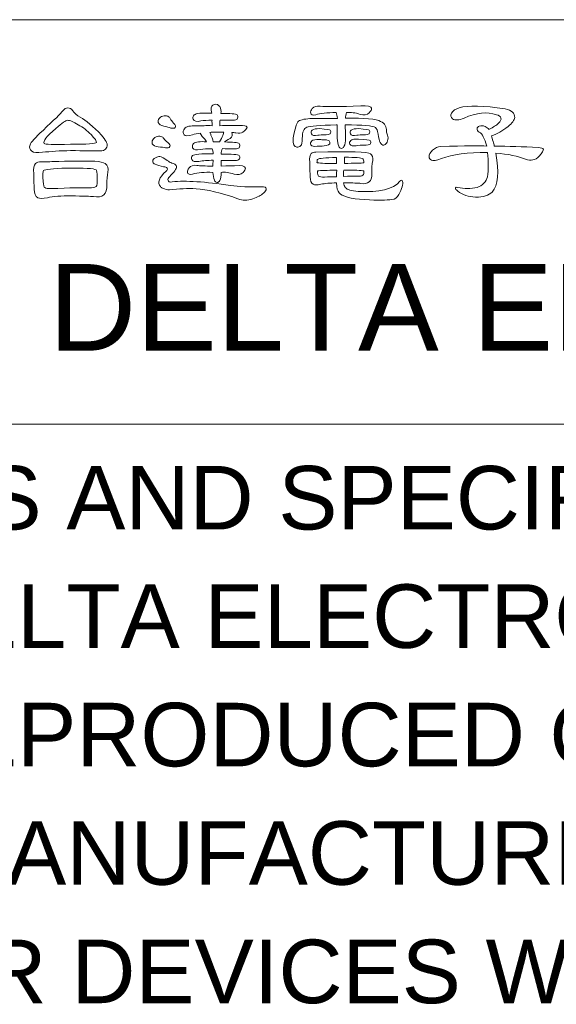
# Model space of a CAD drawing. Extents: x 1967 to 2561, y -57 to 363.
# Tile 9 of 14: x 2388 to 2407, y -21 to 13. Entities that reach past the tile are written whole.
import ezdxf

# ---------------------------------------------------------------- set-up
doc = ezdxf.new("R2010")
doc.units = 0
doc.header["$LTSCALE"] = 15.367
doc.header["$MEASUREMENT"] = 0
doc.layers.get('0').update_dxf_attribs({"linetype": 'CONTINUOUS', "lineweight": 5})
doc.styles.add('TEXTSTYLE_1', font='arial.ttf')

msp = doc.modelspace()

# ---------------------------------------------------------------- linework, layer by layer
at = {"linetype": 'Continuous', "lineweight": 5}
for p, q in [((2355.511, 13.213), (2545.511, 13.213)), ((2355.511, -0.787), (2545.511, -0.787))]:
    msp.add_line(p, q, dxfattribs=at)
for points, knots in [([(2395.793, 9.308), (2395.844, 9.308), (2395.894, 9.304), (2395.942, 9.295), (2395.942, 9.295), (2396.045, 9.278), (2396.123, 9.287), (2396.177, 9.321), (2396.177, 9.321), (2396.265, 9.381), (2396.316, 9.434), (2396.326, 9.479), (2396.326, 9.479), (2396.338, 9.525), (2396.286, 9.547), (2396.168, 9.547), (2396.168, 9.547), (2395.901, 9.547), (2395.637, 9.546), (2395.378, 9.543), (2395.378, 9.543), (2395.381, 9.586), (2395.384, 9.636), (2395.386, 9.693), (2395.386, 9.693), (2395.386, 9.704), (2395.388, 9.72), (2395.391, 9.74), (2395.391, 9.74), (2395.522, 9.74), (2395.664, 9.737), (2395.818, 9.731), (2395.818, 9.731), (2395.924, 9.731), (2395.984, 9.754), (2395.998, 9.8), (2395.998, 9.8), (2396.015, 9.845), (2396.009, 9.885), (2395.981, 9.919), (2395.981, 9.919), (2395.938, 9.954), (2395.751, 9.97), (2395.421, 9.97), (2395.421, 9.97), (2395.432, 10.059), (2395.418, 10.136), (2395.378, 10.202), (2395.378, 10.202), (2395.332, 10.269), (2395.27, 10.295), (2395.19, 10.278), (2395.19, 10.278), (2395.113, 10.258), (2395.077, 10.193), (2395.083, 10.081), (2395.083, 10.081), (2395.092, 10.045), (2395.098, 10.009), (2395.101, 9.975), (2395.101, 9.975), (2394.759, 9.992), (2394.557, 9.972), (2394.494, 9.915), (2394.494, 9.915), (2394.448, 9.869), (2394.436, 9.819), (2394.46, 9.765), (2394.46, 9.765), (2394.497, 9.697), (2394.584, 9.677), (2394.72, 9.706), (2394.72, 9.706), (2394.832, 9.725), (2394.962, 9.736), (2395.113, 9.736), (2395.113, 9.736), (2395.11, 9.664), (2395.112, 9.6), (2395.117, 9.543), (2395.117, 9.543), (2395.02, 9.546), (2394.926, 9.546), (2394.835, 9.543), (2394.835, 9.543), (2394.485, 9.543), (2394.291, 9.531), (2394.254, 9.504), (2394.254, 9.504), (2394.203, 9.485), (2394.163, 9.45), (2394.134, 9.402), (2394.134, 9.402), (2394.106, 9.34), (2394.109, 9.283), (2394.143, 9.231), (2394.143, 9.231), (2394.18, 9.186), (2394.28, 9.186), (2394.442, 9.231), (2394.442, 9.231), (2394.514, 9.251), (2394.603, 9.27), (2394.711, 9.287), (2394.711, 9.287), (2394.703, 9.27), (2394.744, 9.208), (2394.835, 9.103), (2394.835, 9.103), (2394.869, 9.06), (2394.899, 9.02), (2394.925, 8.984), (2394.925, 8.984), (2394.7, 9.003), (2394.551, 8.984), (2394.476, 8.924), (2394.476, 8.924), (2394.431, 8.878), (2394.419, 8.828), (2394.442, 8.774), (2394.442, 8.774), (2394.479, 8.706), (2394.566, 8.685), (2394.703, 8.714), (2394.703, 8.714), (2394.817, 8.734), (2394.955, 8.744), (2395.117, 8.744), (2395.117, 8.744), (2395.137, 8.701), (2395.15, 8.642), (2395.156, 8.564), (2395.156, 8.564), (2394.729, 8.576), (2394.491, 8.558), (2394.442, 8.509), (2394.442, 8.509), (2394.397, 8.467), (2394.385, 8.419), (2394.408, 8.368), (2394.408, 8.368), (2394.442, 8.305), (2394.525, 8.286), (2394.656, 8.308), (2394.656, 8.308), (2394.796, 8.328), (2394.961, 8.341), (2395.152, 8.347), (2395.152, 8.347), (2395.149, 8.276), (2395.144, 8.208), (2395.138, 8.146), (2395.138, 8.146), (2394.88, 8.146), (2394.696, 8.153), (2394.588, 8.167), (2394.588, 8.167), (2394.468, 8.184), (2394.378, 8.156), (2394.318, 8.082), (2394.318, 8.082), (2394.273, 8.028), (2394.254, 7.977), (2394.263, 7.928), (2394.263, 7.928), (2394.274, 7.865), (2394.334, 7.845), (2394.442, 7.868), (2394.442, 7.868), (2394.616, 7.92), (2394.848, 7.939), (2395.138, 7.928), (2395.138, 7.928), (2395.147, 7.826), (2395.167, 7.734), (2395.198, 7.654), (2395.198, 7.654), (2395.216, 7.603), (2395.247, 7.578), (2395.292, 7.578), (2395.292, 7.578), (2395.327, 7.578), (2395.357, 7.599), (2395.382, 7.642), (2395.382, 7.642), (2395.419, 7.713), (2395.437, 7.805), (2395.434, 7.92), (2395.434, 7.92), (2395.431, 7.923), (2395.429, 7.925), (2395.429, 7.928), (2395.429, 7.928), (2395.558, 7.945), (2395.706, 7.925), (2395.874, 7.868), (2395.874, 7.868), (2396.005, 7.831), (2396.11, 7.85), (2396.19, 7.923), (2396.19, 7.923), (2396.244, 7.978), (2396.27, 8.029), (2396.267, 8.077), (2396.267, 8.077), (2396.259, 8.146), (2396.135, 8.173), (2395.895, 8.159), (2395.895, 8.159), (2395.815, 8.156), (2395.658, 8.152), (2395.425, 8.146), (2395.425, 8.146), (2395.425, 8.223), (2395.425, 8.288), (2395.425, 8.343), (2395.425, 8.343), (2395.57, 8.343), (2395.727, 8.34), (2395.895, 8.334), (2395.895, 8.334), (2395.992, 8.334), (2396.049, 8.355), (2396.066, 8.398), (2396.066, 8.398), (2396.083, 8.443), (2396.077, 8.481), (2396.049, 8.509), (2396.049, 8.509), (2396.012, 8.543), (2395.805, 8.561), (2395.429, 8.561), (2395.429, 8.561), (2395.432, 8.631), (2395.446, 8.694), (2395.472, 8.748), (2395.472, 8.748), (2395.6, 8.748), (2395.739, 8.745), (2395.887, 8.74), (2395.887, 8.74), (2395.992, 8.74), (2396.052, 8.763), (2396.066, 8.808), (2396.066, 8.808), (2396.083, 8.854), (2396.077, 8.894), (2396.049, 8.928), (2396.049, 8.928), (2396.006, 8.962), (2395.839, 8.979), (2395.549, 8.979), (2395.549, 8.979), (2395.652, 9.047), (2395.715, 9.087), (2395.742, 9.099), (2395.742, 9.099), (2395.809, 9.153), (2395.827, 9.223), (2395.793, 9.308)], [0, 0, 0, 0, 0.015385, 0.015385, 0.015385, 0.015385, 0.030769, 0.030769, 0.030769, 0.030769, 0.046154, 0.046154, 0.046154, 0.046154, 0.061538, 0.061538, 0.061538, 0.061538, 0.076923, 0.076923, 0.076923, 0.076923, 0.092308, 0.092308, 0.092308, 0.092308, 0.107692, 0.107692, 0.107692, 0.107692, 0.123077, 0.123077, 0.123077, 0.123077, 0.138462, 0.138462, 0.138462, 0.138462, 0.153846, 0.153846, 0.153846, 0.153846, 0.169231, 0.169231, 0.169231, 0.169231, 0.184615, 0.184615, 0.184615, 0.184615, 0.2, 0.2, 0.2, 0.2, 0.215385, 0.215385, 0.215385, 0.215385, 0.230769, 0.230769, 0.230769, 0.230769, 0.246154, 0.246154, 0.246154, 0.246154, 0.261538, 0.261538, 0.261538, 0.261538, 0.276923, 0.276923, 0.276923, 0.276923, 0.292308, 0.292308, 0.292308, 0.292308, 0.307692, 0.307692, 0.307692, 0.307692, 0.323077, 0.323077, 0.323077, 0.323077, 0.338462, 0.338462, 0.338462, 0.338462, 0.353846, 0.353846, 0.353846, 0.353846, 0.369231, 0.369231, 0.369231, 0.369231, 0.384615, 0.384615, 0.384615, 0.384615, 0.4, 0.4, 0.4, 0.4, 0.415385, 0.415385, 0.415385, 0.415385, 0.430769, 0.430769, 0.430769, 0.430769, 0.446154, 0.446154, 0.446154, 0.446154, 0.461538, 0.461538, 0.461538, 0.461538, 0.476923, 0.476923, 0.476923, 0.476923, 0.492308, 0.492308, 0.492308, 0.492308, 0.507692, 0.507692, 0.507692, 0.507692, 0.523077, 0.523077, 0.523077, 0.523077, 0.538462, 0.538462, 0.538462, 0.538462, 0.553846, 0.553846, 0.553846, 0.553846, 0.569231, 0.569231, 0.569231, 0.569231, 0.584615, 0.584615, 0.584615, 0.584615, 0.6, 0.6, 0.6, 0.6, 0.615385, 0.615385, 0.615385, 0.615385, 0.630769, 0.630769, 0.630769, 0.630769, 0.646154, 0.646154, 0.646154, 0.646154, 0.661538, 0.661538, 0.661538, 0.661538, 0.676923, 0.676923, 0.676923, 0.676923, 0.692308, 0.692308, 0.692308, 0.692308, 0.707692, 0.707692, 0.707692, 0.707692, 0.723077, 0.723077, 0.723077, 0.723077, 0.738462, 0.738462, 0.738462, 0.738462, 0.753846, 0.753846, 0.753846, 0.753846, 0.769231, 0.769231, 0.769231, 0.769231, 0.784615, 0.784615, 0.784615, 0.784615, 0.8, 0.8, 0.8, 0.8, 0.815385, 0.815385, 0.815385, 0.815385, 0.830769, 0.830769, 0.830769, 0.830769, 0.846154, 0.846154, 0.846154, 0.846154, 0.861538, 0.861538, 0.861538, 0.861538, 0.876923, 0.876923, 0.876923, 0.876923, 0.892308, 0.892308, 0.892308, 0.892308, 0.907692, 0.907692, 0.907692, 0.907692, 0.923077, 0.923077, 0.923077, 0.923077, 0.938462, 0.938462, 0.938462, 0.938462, 0.953846, 0.953846, 0.953846, 0.953846, 0.969231, 0.969231, 0.969231, 0.969231, 0.984615, 0.984615, 0.984615, 0.984615, 1, 1, 1, 1]), ([(2399.452, 9.569), (2399.435, 9.21), (2399.451, 8.965), (2399.499, 8.834), (2399.499, 8.834), (2399.516, 8.782), (2399.548, 8.757), (2399.593, 8.757), (2399.593, 8.757), (2399.627, 8.757), (2399.657, 8.778), (2399.683, 8.821), (2399.683, 8.821), (2399.72, 8.893), (2399.736, 8.985), (2399.734, 9.099), (2399.734, 9.099), (2399.731, 9.29), (2399.728, 9.446), (2399.726, 9.569), (2399.726, 9.569), (2400.332, 9.569), (2400.681, 9.539), (2400.772, 9.479), (2400.772, 9.479), (2400.815, 9.453), (2400.846, 9.378), (2400.866, 9.253), (2400.866, 9.253), (2400.9, 8.987), (2400.966, 8.861), (2401.063, 8.872), (2401.063, 8.872), (2401.091, 8.875), (2401.121, 8.898), (2401.153, 8.941), (2401.153, 8.941), (2401.187, 8.987), (2401.205, 9.046), (2401.208, 9.12), (2401.208, 9.12), (2401.205, 9.157), (2401.198, 9.19), (2401.187, 9.219), (2401.187, 9.219), (2401.169, 9.256), (2401.16, 9.302), (2401.157, 9.359), (2401.157, 9.359), (2401.165, 9.504), (2401.097, 9.616), (2400.951, 9.693), (2400.951, 9.693), (2400.806, 9.773), (2400.399, 9.808), (2399.73, 9.8), (2399.73, 9.8), (2399.733, 9.87), (2399.747, 9.936), (2399.772, 9.996), (2399.772, 9.996), (2399.918, 10.013), (2400.074, 9.993), (2400.243, 9.936), (2400.243, 9.936), (2400.374, 9.899), (2400.479, 9.918), (2400.558, 9.992), (2400.558, 9.992), (2400.613, 10.046), (2400.639, 10.097), (2400.636, 10.145), (2400.636, 10.145), (2400.627, 10.214), (2400.503, 10.241), (2400.264, 10.227), (2400.264, 10.227), (2399.534, 10.199), (2399.065, 10.196), (2398.854, 10.218), (2398.854, 10.218), (2398.734, 10.235), (2398.644, 10.207), (2398.584, 10.133), (2398.584, 10.133), (2398.539, 10.079), (2398.52, 10.027), (2398.529, 9.979), (2398.529, 9.979), (2398.54, 9.916), (2398.6, 9.897), (2398.708, 9.919), (2398.708, 9.919), (2398.865, 9.97), (2399.1, 9.996), (2399.413, 9.996), (2399.413, 9.996), (2399.433, 9.951), (2399.448, 9.884), (2399.456, 9.795), (2399.456, 9.795), (2399.098, 9.798), (2398.78, 9.795), (2398.503, 9.787), (2398.503, 9.787), (2398.29, 9.776), (2398.15, 9.738), (2398.085, 9.676), (2398.085, 9.676), (2398.042, 9.625), (2397.988, 9.441), (2397.922, 9.124), (2397.922, 9.124), (2397.913, 9.002), (2397.921, 8.92), (2397.943, 8.876), (2397.943, 8.876), (2397.972, 8.834), (2398.009, 8.808), (2398.055, 8.8), (2398.055, 8.8), (2398.1, 8.797), (2398.142, 8.811), (2398.179, 8.842), (2398.179, 8.842), (2398.221, 8.885), (2398.241, 8.971), (2398.239, 9.099), (2398.239, 9.099), (2398.239, 9.329), (2398.29, 9.459), (2398.392, 9.488), (2398.392, 9.488), (2398.503, 9.534), (2398.844, 9.561), (2399.413, 9.569), (2399.413, 9.569), (2399.425, 9.571), (2399.437, 9.571), (2399.452, 9.569)], [0, 0, 0, 0, 0.028571, 0.028571, 0.028571, 0.028571, 0.057143, 0.057143, 0.057143, 0.057143, 0.085714, 0.085714, 0.085714, 0.085714, 0.114286, 0.114286, 0.114286, 0.114286, 0.142857, 0.142857, 0.142857, 0.142857, 0.171429, 0.171429, 0.171429, 0.171429, 0.2, 0.2, 0.2, 0.2, 0.228571, 0.228571, 0.228571, 0.228571, 0.257143, 0.257143, 0.257143, 0.257143, 0.285714, 0.285714, 0.285714, 0.285714, 0.314286, 0.314286, 0.314286, 0.314286, 0.342857, 0.342857, 0.342857, 0.342857, 0.371429, 0.371429, 0.371429, 0.371429, 0.4, 0.4, 0.4, 0.4, 0.428571, 0.428571, 0.428571, 0.428571, 0.457143, 0.457143, 0.457143, 0.457143, 0.485714, 0.485714, 0.485714, 0.485714, 0.514286, 0.514286, 0.514286, 0.514286, 0.542857, 0.542857, 0.542857, 0.542857, 0.571429, 0.571429, 0.571429, 0.571429, 0.6, 0.6, 0.6, 0.6, 0.628571, 0.628571, 0.628571, 0.628571, 0.657143, 0.657143, 0.657143, 0.657143, 0.685714, 0.685714, 0.685714, 0.685714, 0.714286, 0.714286, 0.714286, 0.714286, 0.742857, 0.742857, 0.742857, 0.742857, 0.771429, 0.771429, 0.771429, 0.771429, 0.8, 0.8, 0.8, 0.8, 0.828571, 0.828571, 0.828571, 0.828571, 0.857143, 0.857143, 0.857143, 0.857143, 0.885714, 0.885714, 0.885714, 0.885714, 0.914286, 0.914286, 0.914286, 0.914286, 0.942857, 0.942857, 0.942857, 0.942857, 0.971429, 0.971429, 0.971429, 0.971429, 1, 1, 1, 1]), ([(2404.936, 8.591), (2405.374, 8.561), (2405.718, 8.492), (2405.966, 8.381), (2405.966, 8.381), (2406.154, 8.313), (2406.313, 8.347), (2406.444, 8.483), (2406.444, 8.483), (2406.55, 8.612), (2406.598, 8.691), (2406.589, 8.723), (2406.589, 8.723), (2406.578, 8.76), (2406.519, 8.782), (2406.41, 8.791), (2406.41, 8.791), (2405.88, 8.817), (2405.373, 8.833), (2404.889, 8.838), (2404.889, 8.838), (2404.878, 8.893), (2404.863, 8.944), (2404.846, 8.992), (2404.846, 8.992), (2404.821, 9.078), (2404.802, 9.143), (2404.791, 9.189), (2404.791, 9.189), (2404.987, 9.257), (2405.178, 9.365), (2405.363, 9.513), (2405.363, 9.513), (2405.511, 9.636), (2405.588, 9.738), (2405.594, 9.821), (2405.594, 9.821), (2405.603, 9.978), (2405.491, 10.08), (2405.261, 10.129), (2405.261, 10.129), (2404.515, 10.239), (2403.984, 10.251), (2403.671, 10.163), (2403.671, 10.163), (2403.548, 10.129), (2403.46, 10.067), (2403.406, 9.979), (2403.406, 9.979), (2403.361, 9.902), (2403.373, 9.837), (2403.445, 9.782), (2403.445, 9.782), (2403.533, 9.72), (2403.666, 9.727), (2403.842, 9.804), (2403.842, 9.804), (2404.27, 10), (2404.644, 10.039), (2404.966, 9.919), (2404.966, 9.919), (2405.051, 9.902), (2405.102, 9.865), (2405.12, 9.808), (2405.12, 9.808), (2405.131, 9.754), (2405.104, 9.694), (2405.038, 9.628), (2405.038, 9.628), (2404.959, 9.558), (2404.854, 9.489), (2404.727, 9.423), (2404.727, 9.423), (2404.718, 9.423), (2404.711, 9.421), (2404.705, 9.415), (2404.705, 9.415), (2404.668, 9.452), (2404.622, 9.485), (2404.569, 9.513), (2404.569, 9.513), (2404.5, 9.547), (2404.433, 9.553), (2404.367, 9.531), (2404.367, 9.531), (2404.322, 9.513), (2404.297, 9.482), (2404.291, 9.437), (2404.291, 9.437), (2404.288, 9.391), (2404.313, 9.351), (2404.367, 9.317), (2404.367, 9.317), (2404.47, 9.265), (2404.555, 9.106), (2404.624, 8.838), (2404.624, 8.838), (2404.407, 8.855), (2403.879, 8.85), (2403.039, 8.821), (2403.039, 8.821), (2402.925, 8.812), (2402.829, 8.771), (2402.753, 8.697), (2402.753, 8.697), (2402.667, 8.621), (2402.626, 8.545), (2402.629, 8.47), (2402.629, 8.47), (2402.632, 8.416), (2402.659, 8.377), (2402.71, 8.351), (2402.71, 8.351), (2402.761, 8.322), (2402.877, 8.34), (2403.056, 8.402), (2403.056, 8.402), (2403.44, 8.548), (2403.969, 8.619), (2404.641, 8.616), (2404.641, 8.616), (2404.644, 8.616), (2404.649, 8.615), (2404.658, 8.612), (2404.658, 8.612), (2404.692, 8.295), (2404.69, 8.017), (2404.649, 7.778), (2404.649, 7.778), (2404.604, 7.596), (2404.486, 7.472), (2404.295, 7.406), (2404.295, 7.406), (2404.073, 7.355), (2403.848, 7.355), (2403.62, 7.406), (2403.62, 7.406), (2403.575, 7.418), (2403.548, 7.412), (2403.543, 7.39), (2403.543, 7.39), (2403.54, 7.355), (2403.567, 7.318), (2403.624, 7.279), (2403.624, 7.279), (2403.789, 7.147), (2403.995, 7.077), (2404.24, 7.069), (2404.24, 7.069), (2404.507, 7.072), (2404.7, 7.131), (2404.816, 7.244), (2404.816, 7.244), (2405.021, 7.487), (2405.061, 7.935), (2404.936, 8.591)], [0, 0, 0, 0, 0.025641, 0.025641, 0.025641, 0.025641, 0.051282, 0.051282, 0.051282, 0.051282, 0.076923, 0.076923, 0.076923, 0.076923, 0.102564, 0.102564, 0.102564, 0.102564, 0.128205, 0.128205, 0.128205, 0.128205, 0.153846, 0.153846, 0.153846, 0.153846, 0.179487, 0.179487, 0.179487, 0.179487, 0.205128, 0.205128, 0.205128, 0.205128, 0.230769, 0.230769, 0.230769, 0.230769, 0.25641, 0.25641, 0.25641, 0.25641, 0.282051, 0.282051, 0.282051, 0.282051, 0.307692, 0.307692, 0.307692, 0.307692, 0.333333, 0.333333, 0.333333, 0.333333, 0.358974, 0.358974, 0.358974, 0.358974, 0.384615, 0.384615, 0.384615, 0.384615, 0.410256, 0.410256, 0.410256, 0.410256, 0.435897, 0.435897, 0.435897, 0.435897, 0.461538, 0.461538, 0.461538, 0.461538, 0.487179, 0.487179, 0.487179, 0.487179, 0.512821, 0.512821, 0.512821, 0.512821, 0.538462, 0.538462, 0.538462, 0.538462, 0.564103, 0.564103, 0.564103, 0.564103, 0.589744, 0.589744, 0.589744, 0.589744, 0.615385, 0.615385, 0.615385, 0.615385, 0.641026, 0.641026, 0.641026, 0.641026, 0.666667, 0.666667, 0.666667, 0.666667, 0.692308, 0.692308, 0.692308, 0.692308, 0.717949, 0.717949, 0.717949, 0.717949, 0.74359, 0.74359, 0.74359, 0.74359, 0.769231, 0.769231, 0.769231, 0.769231, 0.794872, 0.794872, 0.794872, 0.794872, 0.820513, 0.820513, 0.820513, 0.820513, 0.846154, 0.846154, 0.846154, 0.846154, 0.871795, 0.871795, 0.871795, 0.871795, 0.897436, 0.897436, 0.897436, 0.897436, 0.923077, 0.923077, 0.923077, 0.923077, 0.948718, 0.948718, 0.948718, 0.948718, 0.974359, 0.974359, 0.974359, 0.974359, 1, 1, 1, 1]), ([(2390.215, 8.68), (2390.679, 8.677), (2390.995, 8.673), (2391.163, 8.667), (2391.163, 8.667), (2391.265, 8.664), (2391.343, 8.677), (2391.394, 8.706), (2391.394, 8.706), (2391.44, 8.734), (2391.468, 8.782), (2391.479, 8.851), (2391.479, 8.851), (2391.497, 8.928), (2391.431, 9.049), (2391.283, 9.214), (2391.283, 9.214), (2390.992, 9.522), (2390.748, 9.73), (2390.552, 9.838), (2390.552, 9.838), (2390.438, 9.9), (2390.349, 9.979), (2390.283, 10.073), (2390.283, 10.073), (2390.249, 10.127), (2390.192, 10.156), (2390.112, 10.159), (2390.112, 10.159), (2390.052, 10.159), (2389.999, 10.127), (2389.954, 10.064), (2389.954, 10.064), (2389.874, 9.967), (2389.644, 9.74), (2389.261, 9.381), (2389.261, 9.381), (2388.988, 9.133), (2388.837, 8.965), (2388.809, 8.876), (2388.809, 8.876), (2388.78, 8.791), (2388.803, 8.72), (2388.877, 8.663), (2388.877, 8.663), (2388.94, 8.612), (2389.061, 8.597), (2389.24, 8.621), (2389.24, 8.621), (2389.523, 8.654), (2389.847, 8.674), (2390.215, 8.68)], [0, 0, 0, 0, 0.076923, 0.076923, 0.076923, 0.076923, 0.153846, 0.153846, 0.153846, 0.153846, 0.230769, 0.230769, 0.230769, 0.230769, 0.307692, 0.307692, 0.307692, 0.307692, 0.384615, 0.384615, 0.384615, 0.384615, 0.461538, 0.461538, 0.461538, 0.461538, 0.538462, 0.538462, 0.538462, 0.538462, 0.615385, 0.615385, 0.615385, 0.615385, 0.692308, 0.692308, 0.692308, 0.692308, 0.769231, 0.769231, 0.769231, 0.769231, 0.846154, 0.846154, 0.846154, 0.846154, 0.923077, 0.923077, 0.923077, 0.923077, 1, 1, 1, 1]), ([(2393.665, 9.787), (2393.653, 9.821), (2393.625, 9.849), (2393.579, 9.872), (2393.579, 9.872), (2393.528, 9.892), (2393.469, 9.892), (2393.404, 9.872), (2393.404, 9.872), (2393.35, 9.852), (2393.309, 9.825), (2393.28, 9.791), (2393.28, 9.791), (2393.246, 9.74), (2393.236, 9.695), (2393.25, 9.658), (2393.25, 9.658), (2393.276, 9.59), (2393.339, 9.546), (2393.438, 9.526), (2393.438, 9.526), (2393.544, 9.506), (2393.625, 9.485), (2393.681, 9.462), (2393.681, 9.462), (2393.762, 9.442), (2393.814, 9.449), (2393.84, 9.483), (2393.84, 9.483), (2393.865, 9.512), (2393.847, 9.562), (2393.784, 9.633), (2393.784, 9.633), (2393.733, 9.685), (2393.693, 9.736), (2393.665, 9.787)], [0, 0, 0, 0, 0.111111, 0.111111, 0.111111, 0.111111, 0.222222, 0.222222, 0.222222, 0.222222, 0.333333, 0.333333, 0.333333, 0.333333, 0.444444, 0.444444, 0.444444, 0.444444, 0.555556, 0.555556, 0.555556, 0.555556, 0.666667, 0.666667, 0.666667, 0.666667, 0.777778, 0.777778, 0.777778, 0.777778, 0.888889, 0.888889, 0.888889, 0.888889, 1, 1, 1, 1]), ([(2390.479, 9.577), (2390.645, 9.483), (2390.793, 9.371), (2390.924, 9.24), (2390.924, 9.24), (2391.063, 9.092), (2391.125, 8.999), (2391.108, 8.962), (2391.108, 8.962), (2391.087, 8.917), (2390.787, 8.896), (2390.206, 8.902), (2390.206, 8.902), (2389.625, 8.885), (2389.323, 8.894), (2389.3, 8.928), (2389.3, 8.928), (2389.249, 8.996), (2389.382, 9.169), (2389.702, 9.445), (2389.702, 9.445), (2389.919, 9.636), (2390.055, 9.731), (2390.112, 9.731), (2390.112, 9.731), (2390.192, 9.728), (2390.314, 9.677), (2390.479, 9.577)], [0, 0, 0, 0, 0.142857, 0.142857, 0.142857, 0.142857, 0.285714, 0.285714, 0.285714, 0.285714, 0.428571, 0.428571, 0.428571, 0.428571, 0.571429, 0.571429, 0.571429, 0.571429, 0.714286, 0.714286, 0.714286, 0.714286, 0.857143, 0.857143, 0.857143, 0.857143, 1, 1, 1, 1]), ([(2395.135, 9.321), (2395.274, 9.324), (2395.404, 9.324), (2395.524, 9.321), (2395.524, 9.321), (2395.512, 9.292), (2395.499, 9.254), (2395.485, 9.205), (2395.485, 9.205), (2395.459, 9.146), (2395.421, 9.07), (2395.37, 8.979), (2395.37, 8.979), (2395.298, 8.982), (2395.225, 8.984), (2395.147, 8.984), (2395.147, 8.984), (2395.136, 9.086), (2395.112, 9.165), (2395.074, 9.219), (2395.074, 9.219), (2395.066, 9.261), (2395.052, 9.292), (2395.032, 9.313), (2395.032, 9.313), (2395.06, 9.315), (2395.095, 9.318), (2395.135, 9.321)], [0, 0, 0, 0, 0.142857, 0.142857, 0.142857, 0.142857, 0.285714, 0.285714, 0.285714, 0.285714, 0.428571, 0.428571, 0.428571, 0.428571, 0.571429, 0.571429, 0.571429, 0.571429, 0.714286, 0.714286, 0.714286, 0.714286, 0.857143, 0.857143, 0.857143, 0.857143, 1, 1, 1, 1]), ([(2398.85, 9.441), (2398.718, 9.443), (2398.63, 9.426), (2398.584, 9.389), (2398.584, 9.389), (2398.542, 9.352), (2398.532, 9.31), (2398.554, 9.261), (2398.554, 9.261), (2398.583, 9.207), (2398.656, 9.19), (2398.772, 9.21), (2398.772, 9.21), (2398.826, 9.221), (2398.926, 9.229), (2399.071, 9.231), (2399.071, 9.231), (2399.16, 9.231), (2399.21, 9.251), (2399.221, 9.291), (2399.221, 9.291), (2399.233, 9.328), (2399.228, 9.361), (2399.208, 9.389), (2399.208, 9.389), (2399.2, 9.398), (2399.08, 9.415), (2398.85, 9.441)], [0, 0, 0, 0, 0.142857, 0.142857, 0.142857, 0.142857, 0.285714, 0.285714, 0.285714, 0.285714, 0.428571, 0.428571, 0.428571, 0.428571, 0.571429, 0.571429, 0.571429, 0.571429, 0.714286, 0.714286, 0.714286, 0.714286, 0.857143, 0.857143, 0.857143, 0.857143, 1, 1, 1, 1]), ([(2400.2, 9.441), (2400.069, 9.443), (2399.98, 9.426), (2399.935, 9.389), (2399.935, 9.389), (2399.892, 9.352), (2399.882, 9.31), (2399.905, 9.261), (2399.905, 9.261), (2399.933, 9.207), (2400.006, 9.19), (2400.123, 9.21), (2400.123, 9.21), (2400.177, 9.221), (2400.277, 9.229), (2400.422, 9.231), (2400.422, 9.231), (2400.51, 9.231), (2400.56, 9.251), (2400.571, 9.291), (2400.571, 9.291), (2400.583, 9.328), (2400.579, 9.361), (2400.558, 9.389), (2400.558, 9.389), (2400.55, 9.398), (2400.431, 9.415), (2400.2, 9.441)], [0, 0, 0, 0, 0.142857, 0.142857, 0.142857, 0.142857, 0.285714, 0.285714, 0.285714, 0.285714, 0.428571, 0.428571, 0.428571, 0.428571, 0.571429, 0.571429, 0.571429, 0.571429, 0.714286, 0.714286, 0.714286, 0.714286, 0.857143, 0.857143, 0.857143, 0.857143, 1, 1, 1, 1]), ([(2393.442, 9.099), (2393.425, 9.133), (2393.393, 9.157), (2393.344, 9.171), (2393.344, 9.171), (2393.293, 9.189), (2393.236, 9.183), (2393.173, 9.154), (2393.173, 9.154), (2393.119, 9.126), (2393.082, 9.093), (2393.062, 9.056), (2393.062, 9.056), (2393.034, 9.002), (2393.028, 8.956), (2393.045, 8.92), (2393.045, 8.92), (2393.079, 8.857), (2393.148, 8.821), (2393.25, 8.812), (2393.25, 8.812), (2393.361, 8.801), (2393.444, 8.79), (2393.498, 8.778), (2393.498, 8.778), (2393.578, 8.767), (2393.63, 8.78), (2393.656, 8.817), (2393.656, 8.817), (2393.676, 8.851), (2393.652, 8.898), (2393.584, 8.957), (2393.584, 8.957), (2393.524, 9.003), (2393.477, 9.05), (2393.442, 9.099)], [0, 0, 0, 0, 0.111111, 0.111111, 0.111111, 0.111111, 0.222222, 0.222222, 0.222222, 0.222222, 0.333333, 0.333333, 0.333333, 0.333333, 0.444444, 0.444444, 0.444444, 0.444444, 0.555556, 0.555556, 0.555556, 0.555556, 0.666667, 0.666667, 0.666667, 0.666667, 0.777778, 0.777778, 0.777778, 0.777778, 0.888889, 0.888889, 0.888889, 0.888889, 1, 1, 1, 1]), ([(2398.832, 9.065), (2398.702, 9.068), (2398.613, 9.05), (2398.567, 9.014), (2398.567, 9.014), (2398.524, 8.976), (2398.515, 8.933), (2398.538, 8.885), (2398.538, 8.885), (2398.566, 8.831), (2398.639, 8.814), (2398.756, 8.834), (2398.756, 8.834), (2399.02, 8.834), (2399.164, 8.861), (2399.187, 8.915), (2399.187, 8.915), (2399.198, 8.952), (2399.194, 8.985), (2399.174, 9.014), (2399.174, 9.014), (2399.137, 9.047), (2399.052, 9.062), (2398.918, 9.056), (2398.918, 9.056), (2398.892, 9.059), (2398.864, 9.062), (2398.832, 9.065)], [0, 0, 0, 0, 0.142857, 0.142857, 0.142857, 0.142857, 0.285714, 0.285714, 0.285714, 0.285714, 0.428571, 0.428571, 0.428571, 0.428571, 0.571429, 0.571429, 0.571429, 0.571429, 0.714286, 0.714286, 0.714286, 0.714286, 0.857143, 0.857143, 0.857143, 0.857143, 1, 1, 1, 1]), ([(2400.183, 9.081), (2400.052, 9.084), (2399.963, 9.068), (2399.918, 9.03), (2399.918, 9.03), (2399.875, 8.993), (2399.865, 8.951), (2399.887, 8.902), (2399.887, 8.902), (2399.917, 8.848), (2399.989, 8.831), (2400.105, 8.851), (2400.105, 8.851), (2400.165, 8.863), (2400.283, 8.869), (2400.456, 8.872), (2400.456, 8.872), (2400.544, 8.872), (2400.594, 8.893), (2400.606, 8.932), (2400.606, 8.932), (2400.617, 8.969), (2400.613, 9.002), (2400.593, 9.03), (2400.593, 9.03), (2400.576, 9.047), (2400.439, 9.065), (2400.183, 9.081)], [0, 0, 0, 0, 0.142857, 0.142857, 0.142857, 0.142857, 0.285714, 0.285714, 0.285714, 0.285714, 0.428571, 0.428571, 0.428571, 0.428571, 0.571429, 0.571429, 0.571429, 0.571429, 0.714286, 0.714286, 0.714286, 0.714286, 0.857143, 0.857143, 0.857143, 0.857143, 1, 1, 1, 1]), ([(2399.422, 7.56), (2399.425, 7.39), (2399.456, 7.277), (2399.516, 7.223), (2399.516, 7.223), (2399.61, 7.095), (2399.905, 7.015), (2400.401, 6.983), (2400.401, 6.983), (2400.848, 6.958), (2401.161, 6.959), (2401.341, 6.988), (2401.341, 6.988), (2401.446, 6.999), (2401.526, 7.056), (2401.58, 7.159), (2401.58, 7.159), (2401.694, 7.367), (2401.738, 7.521), (2401.712, 7.62), (2401.712, 7.62), (2401.695, 7.675), (2401.665, 7.675), (2401.622, 7.62), (2401.622, 7.62), (2401.392, 7.344), (2400.909, 7.227), (2400.174, 7.27), (2400.174, 7.27), (2399.941, 7.282), (2399.791, 7.325), (2399.726, 7.403), (2399.726, 7.403), (2399.7, 7.448), (2399.681, 7.5), (2399.67, 7.56), (2399.67, 7.56), (2399.998, 7.563), (2400.195, 7.558), (2400.264, 7.543), (2400.264, 7.543), (2400.386, 7.524), (2400.485, 7.542), (2400.558, 7.599), (2400.558, 7.599), (2400.621, 7.645), (2400.649, 7.742), (2400.644, 7.893), (2400.644, 7.893), (2400.644, 8.05), (2400.655, 8.198), (2400.678, 8.338), (2400.678, 8.338), (2400.69, 8.443), (2400.664, 8.522), (2400.601, 8.573), (2400.601, 8.573), (2400.522, 8.636), (2399.89, 8.653), (2398.708, 8.624), (2398.708, 8.624), (2398.637, 8.624), (2398.584, 8.609), (2398.551, 8.578), (2398.551, 8.578), (2398.499, 8.532), (2398.481, 8.434), (2398.495, 8.283), (2398.495, 8.283), (2398.497, 8.112), (2398.505, 7.936), (2398.516, 7.757), (2398.516, 7.757), (2398.513, 7.637), (2398.546, 7.557), (2398.614, 7.514), (2398.614, 7.514), (2398.66, 7.485), (2398.75, 7.485), (2398.884, 7.514), (2398.884, 7.514), (2399.02, 7.548), (2399.2, 7.563), (2399.422, 7.56)], [0, 0, 0, 0, 0.047619, 0.047619, 0.047619, 0.047619, 0.095238, 0.095238, 0.095238, 0.095238, 0.142857, 0.142857, 0.142857, 0.142857, 0.190476, 0.190476, 0.190476, 0.190476, 0.238095, 0.238095, 0.238095, 0.238095, 0.285714, 0.285714, 0.285714, 0.285714, 0.333333, 0.333333, 0.333333, 0.333333, 0.380952, 0.380952, 0.380952, 0.380952, 0.428571, 0.428571, 0.428571, 0.428571, 0.47619, 0.47619, 0.47619, 0.47619, 0.52381, 0.52381, 0.52381, 0.52381, 0.571429, 0.571429, 0.571429, 0.571429, 0.619048, 0.619048, 0.619048, 0.619048, 0.666667, 0.666667, 0.666667, 0.666667, 0.714286, 0.714286, 0.714286, 0.714286, 0.761905, 0.761905, 0.761905, 0.761905, 0.809524, 0.809524, 0.809524, 0.809524, 0.857143, 0.857143, 0.857143, 0.857143, 0.904762, 0.904762, 0.904762, 0.904762, 0.952381, 0.952381, 0.952381, 0.952381, 1, 1, 1, 1]), ([(2391.005, 7.086), (2391.159, 7.058), (2391.279, 7.08), (2391.364, 7.155), (2391.364, 7.155), (2391.441, 7.215), (2391.477, 7.336), (2391.471, 7.518), (2391.471, 7.518), (2391.474, 7.666), (2391.486, 7.805), (2391.509, 7.936), (2391.509, 7.936), (2391.529, 8.068), (2391.498, 8.166), (2391.416, 8.231), (2391.416, 8.231), (2391.353, 8.277), (2391.233, 8.304), (2391.056, 8.313), (2391.056, 8.313), (2390.763, 8.324), (2390.349, 8.322), (2389.813, 8.308), (2389.813, 8.308), (2389.591, 8.3), (2389.385, 8.294), (2389.198, 8.291), (2389.198, 8.291), (2389.109, 8.291), (2389.044, 8.273), (2389.001, 8.235), (2389.001, 8.235), (2388.938, 8.176), (2388.917, 8.06), (2388.937, 7.89), (2388.937, 7.89), (2388.94, 7.71), (2388.947, 7.529), (2388.958, 7.347), (2388.958, 7.347), (2388.958, 7.198), (2389, 7.099), (2389.082, 7.048), (2389.082, 7.048), (2389.137, 7.013), (2389.246, 7.013), (2389.411, 7.048), (2389.411, 7.048), (2389.611, 7.093), (2389.887, 7.115), (2390.24, 7.112), (2390.24, 7.112), (2390.662, 7.109), (2390.917, 7.101), (2391.005, 7.086)], [0, 0, 0, 0, 0.071429, 0.071429, 0.071429, 0.071429, 0.142857, 0.142857, 0.142857, 0.142857, 0.214286, 0.214286, 0.214286, 0.214286, 0.285714, 0.285714, 0.285714, 0.285714, 0.357143, 0.357143, 0.357143, 0.357143, 0.428571, 0.428571, 0.428571, 0.428571, 0.5, 0.5, 0.5, 0.5, 0.571429, 0.571429, 0.571429, 0.571429, 0.642857, 0.642857, 0.642857, 0.642857, 0.714286, 0.714286, 0.714286, 0.714286, 0.785714, 0.785714, 0.785714, 0.785714, 0.857143, 0.857143, 0.857143, 0.857143, 0.928571, 0.928571, 0.928571, 0.928571, 1, 1, 1, 1]), ([(2393.143, 8.21), (2393.221, 8.173), (2393.315, 8.143), (2393.43, 8.12), (2393.43, 8.12), (2393.501, 8.117), (2393.544, 8.101), (2393.557, 8.069), (2393.557, 8.069), (2393.578, 8.032), (2393.565, 7.999), (2393.52, 7.971), (2393.52, 7.971), (2393.277, 7.748), (2393.213, 7.569), (2393.327, 7.433), (2393.327, 7.433), (2393.344, 7.415), (2393.369, 7.397), (2393.4, 7.376), (2393.4, 7.376), (2393.485, 7.34), (2393.565, 7.322), (2393.639, 7.325), (2393.639, 7.325), (2393.964, 7.363), (2394.27, 7.374), (2394.558, 7.36), (2394.558, 7.36), (2394.934, 7.34), (2395.418, 7.224), (2396.011, 7.013), (2396.011, 7.013), (2396.167, 6.951), (2396.34, 6.951), (2396.528, 7.013), (2396.528, 7.013), (2396.69, 7.068), (2396.811, 7.132), (2396.891, 7.206), (2396.891, 7.206), (2396.962, 7.268), (2396.996, 7.32), (2396.993, 7.36), (2396.993, 7.36), (2396.99, 7.406), (2396.933, 7.427), (2396.822, 7.424), (2396.822, 7.424), (2396.41, 7.415), (2396.053, 7.433), (2395.754, 7.475), (2395.754, 7.475), (2394.874, 7.603), (2394.2, 7.646), (2393.733, 7.603), (2393.733, 7.603), (2393.645, 7.566), (2393.596, 7.593), (2393.587, 7.684), (2393.587, 7.684), (2393.596, 7.721), (2393.63, 7.77), (2393.69, 7.83), (2393.69, 7.83), (2393.844, 7.975), (2393.904, 8.086), (2393.87, 8.163), (2393.87, 8.163), (2393.853, 8.2), (2393.804, 8.228), (2393.724, 8.249), (2393.724, 8.249), (2393.671, 8.268), (2393.615, 8.298), (2393.557, 8.338), (2393.557, 8.338), (2393.452, 8.418), (2393.369, 8.464), (2393.306, 8.475), (2393.306, 8.475), (2393.269, 8.478), (2393.218, 8.464), (2393.152, 8.432), (2393.152, 8.432), (2393.092, 8.404), (2393.061, 8.367), (2393.058, 8.321), (2393.058, 8.321), (2393.055, 8.267), (2393.083, 8.23), (2393.143, 8.21)], [0, 0, 0, 0, 0.043478, 0.043478, 0.043478, 0.043478, 0.086957, 0.086957, 0.086957, 0.086957, 0.130435, 0.130435, 0.130435, 0.130435, 0.173913, 0.173913, 0.173913, 0.173913, 0.217391, 0.217391, 0.217391, 0.217391, 0.26087, 0.26087, 0.26087, 0.26087, 0.304348, 0.304348, 0.304348, 0.304348, 0.347826, 0.347826, 0.347826, 0.347826, 0.391304, 0.391304, 0.391304, 0.391304, 0.434783, 0.434783, 0.434783, 0.434783, 0.478261, 0.478261, 0.478261, 0.478261, 0.521739, 0.521739, 0.521739, 0.521739, 0.565217, 0.565217, 0.565217, 0.565217, 0.608696, 0.608696, 0.608696, 0.608696, 0.652174, 0.652174, 0.652174, 0.652174, 0.695652, 0.695652, 0.695652, 0.695652, 0.73913, 0.73913, 0.73913, 0.73913, 0.782609, 0.782609, 0.782609, 0.782609, 0.826087, 0.826087, 0.826087, 0.826087, 0.869565, 0.869565, 0.869565, 0.869565, 0.913043, 0.913043, 0.913043, 0.913043, 0.956522, 0.956522, 0.956522, 0.956522, 1, 1, 1, 1]), ([(2399.427, 8.235), (2399.098, 8.233), (2398.877, 8.241), (2398.76, 8.261), (2398.76, 8.261), (2398.757, 8.264), (2398.753, 8.264), (2398.747, 8.261), (2398.747, 8.261), (2398.747, 8.33), (2398.754, 8.368), (2398.768, 8.377), (2398.768, 8.377), (2398.811, 8.413), (2399.031, 8.437), (2399.427, 8.445), (2399.427, 8.445), (2399.424, 8.382), (2399.424, 8.313), (2399.427, 8.235)], [0, 0, 0, 0, 0.2, 0.2, 0.2, 0.2, 0.4, 0.4, 0.4, 0.4, 0.6, 0.6, 0.6, 0.6, 0.8, 0.8, 0.8, 0.8, 1, 1, 1, 1]), ([(2399.704, 8.279), (2399.707, 8.349), (2399.705, 8.407), (2399.7, 8.449), (2399.7, 8.449), (2400.076, 8.452), (2400.289, 8.435), (2400.341, 8.398), (2400.341, 8.398), (2400.358, 8.386), (2400.369, 8.338), (2400.375, 8.253), (2400.375, 8.253), (2400.27, 8.25), (2400.043, 8.244), (2399.696, 8.235), (2399.696, 8.235), (2399.699, 8.247), (2399.701, 8.261), (2399.704, 8.279)], [0, 0, 0, 0, 0.2, 0.2, 0.2, 0.2, 0.4, 0.4, 0.4, 0.4, 0.6, 0.6, 0.6, 0.6, 0.8, 0.8, 0.8, 0.8, 1, 1, 1, 1]), ([(2390.078, 8.074), (2390.687, 8.082), (2391.028, 8.062), (2391.099, 8.014), (2391.099, 8.014), (2391.125, 7.993), (2391.138, 7.911), (2391.138, 7.766), (2391.138, 7.766), (2391.141, 7.584), (2391.128, 7.473), (2391.099, 7.437), (2391.099, 7.437), (2391.056, 7.403), (2390.972, 7.387), (2390.847, 7.39), (2390.847, 7.39), (2390.63, 7.401), (2390.196, 7.392), (2389.544, 7.364), (2389.544, 7.364), (2389.43, 7.361), (2389.354, 7.373), (2389.318, 7.398), (2389.318, 7.398), (2389.297, 7.409), (2389.28, 7.482), (2389.266, 7.616), (2389.266, 7.616), (2389.246, 7.841), (2389.249, 7.965), (2389.275, 7.988), (2389.275, 7.988), (2389.326, 8.033), (2389.593, 8.062), (2390.078, 8.074)], [0, 0, 0, 0, 0.111111, 0.111111, 0.111111, 0.111111, 0.222222, 0.222222, 0.222222, 0.222222, 0.333333, 0.333333, 0.333333, 0.333333, 0.444444, 0.444444, 0.444444, 0.444444, 0.555556, 0.555556, 0.555556, 0.555556, 0.666667, 0.666667, 0.666667, 0.666667, 0.777778, 0.777778, 0.777778, 0.777778, 0.888889, 0.888889, 0.888889, 0.888889, 1, 1, 1, 1]), ([(2399.431, 7.979), (2399.428, 7.908), (2399.425, 7.841), (2399.422, 7.778), (2399.422, 7.778), (2399.294, 7.778), (2399.155, 7.774), (2399.004, 7.766), (2399.004, 7.766), (2398.907, 7.763), (2398.839, 7.772), (2398.802, 7.796), (2398.802, 7.796), (2398.783, 7.813), (2398.768, 7.871), (2398.76, 7.971), (2398.76, 7.971), (2398.76, 7.974), (2398.763, 7.975), (2398.768, 7.975), (2398.768, 7.975), (2398.865, 7.992), (2399.086, 8.001), (2399.431, 8.001), (2399.431, 8.001), (2399.431, 7.998), (2399.431, 7.99), (2399.431, 7.979)], [0, 0, 0, 0, 0.142857, 0.142857, 0.142857, 0.142857, 0.285714, 0.285714, 0.285714, 0.285714, 0.428571, 0.428571, 0.428571, 0.428571, 0.571429, 0.571429, 0.571429, 0.571429, 0.714286, 0.714286, 0.714286, 0.714286, 0.857143, 0.857143, 0.857143, 0.857143, 1, 1, 1, 1]), ([(2399.674, 8.005), (2400.044, 8.008), (2400.278, 7.998), (2400.375, 7.975), (2400.375, 7.975), (2400.372, 7.898), (2400.361, 7.848), (2400.341, 7.826), (2400.341, 7.826), (2400.304, 7.8), (2400.231, 7.788), (2400.123, 7.791), (2400.123, 7.791), (2400.02, 7.8), (2399.866, 7.799), (2399.661, 7.787), (2399.661, 7.787), (2399.664, 7.872), (2399.669, 7.945), (2399.674, 8.005)], [0, 0, 0, 0, 0.2, 0.2, 0.2, 0.2, 0.4, 0.4, 0.4, 0.4, 0.6, 0.6, 0.6, 0.6, 0.8, 0.8, 0.8, 0.8, 1, 1, 1, 1])]:
    msp.add_open_spline(points, degree=3, knots=knots, dxfattribs=at)

# ---------------------------------------------------------------- texts
at = {"linetype": 'Continuous', "lineweight": 5, "style": 'TEXTSTYLE_1'}
for s, height, p in [('DELTA ELECTRONICS, INC. ', 3, (2389.459, 1.754)), ('THESE DRAWINGS AND SPECIFICATIONS ARE THE', 2.2, (2361.211, -4.437)), ('PROPERTY OF DELTA ELECTRONICS, INC. AND', 2.2, (2361.211, -8.537)), ('SHALL NOT BE REPRODUCED OR USED AS THE', 2.2, (2361.211, -12.637)), ('BASIS FOR THE MANUFACTURE OR SELL OF', 2.2, (2361.211, -16.737)), ('APPARATUSES OR DEVICES WITHOUT PERMISSION.', 2.2, (2361.211, -20.837))]:
    msp.add_text(s, height=height, dxfattribs=at).set_placement(p)

doc.saveas('drawing.dxf')
